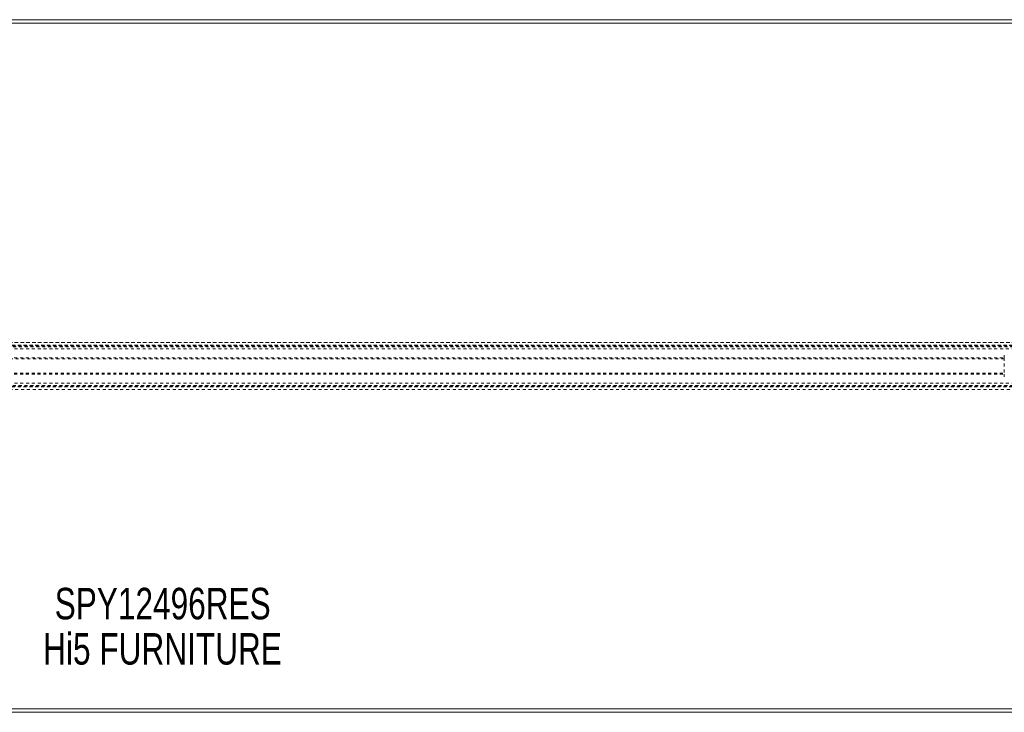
# Model space of a CAD drawing. Header units: inches. Extents: x 16.9 to 112.4, y 51.2 to 74.9.
# Tile 4 of 6: x 59.2 to 93, y 51.2 to 74.9. Entities that reach past the tile are written whole.
import ezdxf

# ---------------------------------------------------------------- set-up
doc = ezdxf.new("R2010")
doc.units = ezdxf.units.IN
doc.header["$MEASUREMENT"] = 0
doc.linetypes.add('SLD-Dashed', pattern=[0.075, 0.05, -0.025])
doc.linetypes.add('SLD-Solid', pattern=[0])
doc.layers.add('HI5-SYMBOLTEXT', color=5, linetype='SLD-Solid')
doc.styles.add('SLDTEXTSTYLE0', font='TXT', dxfattribs={"width": 0.75})

# ---------------------------------------------------------------- blocks, each defined once
blk = doc.blocks.new('SW_NOTE_0')
at = {"layer": 'HI5-SYMBOLTEXT', "color": 0, "char_height": 1.08, "attachment_point": 1, "style": 'SLDTEXTSTYLE0'}
for s, insert in [('SPY12496RES', (0, 1.392)), ('Hi5 FURNITURE', (-0.395, -0.16))]:
    blk.add_mtext(s, dxfattribs=dict(at, insert=insert))

msp = doc.modelspace()

# ---------------------------------------------------------------- linework, layer by layer
at = {"color": 7, "linetype": 'SLD-Solid', "lineweight": 15}
for p, q in [((16.862, 74.944), (112.362, 74.944)), ((16.98, 74.826), (112.244, 74.826)), ((112.244, 74.826), (16.98, 74.826)), ((112.362, 51.194), (16.862, 51.194)), ((112.244, 51.312), (16.98, 51.312)), ((16.98, 51.312), (112.244, 51.312))]:
    msp.add_line(p, q, dxfattribs=at)
at = {"color": 7, "linetype": 'SLD-Dashed', "lineweight": 0}
for p, q in [((32.273, 63.874), (96.951, 63.874)), ((96.95, 63.874), (32.274, 63.874)), ((32.356, 63.784), (96.869, 63.784)), ((32.356, 63.784), (96.869, 63.784)), ((96.871, 63.784), (32.356, 63.784)), ((32.359, 63.779), (96.865, 63.779)), ((32.362, 63.776), (96.862, 63.776)), ((32.367, 63.77), (96.857, 63.77)), ((32.374, 63.76), (96.85, 63.76)), ((32.375, 63.759), (96.849, 63.759)), ((32.387, 63.744), (96.837, 63.744)), ((32.401, 63.724), (96.823, 63.724)), ((32.443, 63.662), (96.781, 63.662)), ((36.237, 63.35), (92.987, 63.35)), ((92.987, 63.319), (36.237, 63.319)), ((92.987, 63.444), (92.987, 63.35)), ((92.987, 63.35), (92.987, 62.787)), ((36.237, 62.819), (92.987, 62.819)), ((32.443, 62.475), (96.781, 62.475)), ((36.237, 62.787), (92.987, 62.787)), ((92.987, 62.787), (92.987, 62.694)), ((32.273, 62.264), (96.951, 62.264)), ((32.274, 62.264), (96.95, 62.264)), ((32.356, 62.354), (96.869, 62.354)), ((32.356, 62.354), (96.869, 62.354)), ((32.359, 62.359), (96.865, 62.359)), ((32.361, 62.36), (96.864, 62.36)), ((32.362, 62.362), (96.862, 62.362)), ((32.372, 62.374), (96.852, 62.374)), ((32.375, 62.379), (96.849, 62.379)), ((32.387, 62.394), (96.837, 62.394)), ((32.395, 62.405), (96.829, 62.405))]:
    msp.add_line(p, q, dxfattribs=at)

# ---------------------------------------------------------------- block references
at = {"layer": 'HI5-SYMBOLTEXT', "color": 5}
msp.add_blockref('SW_NOTE_0', (60.424, 54.07), dxfattribs=at)

doc.saveas('drawing.dxf')
